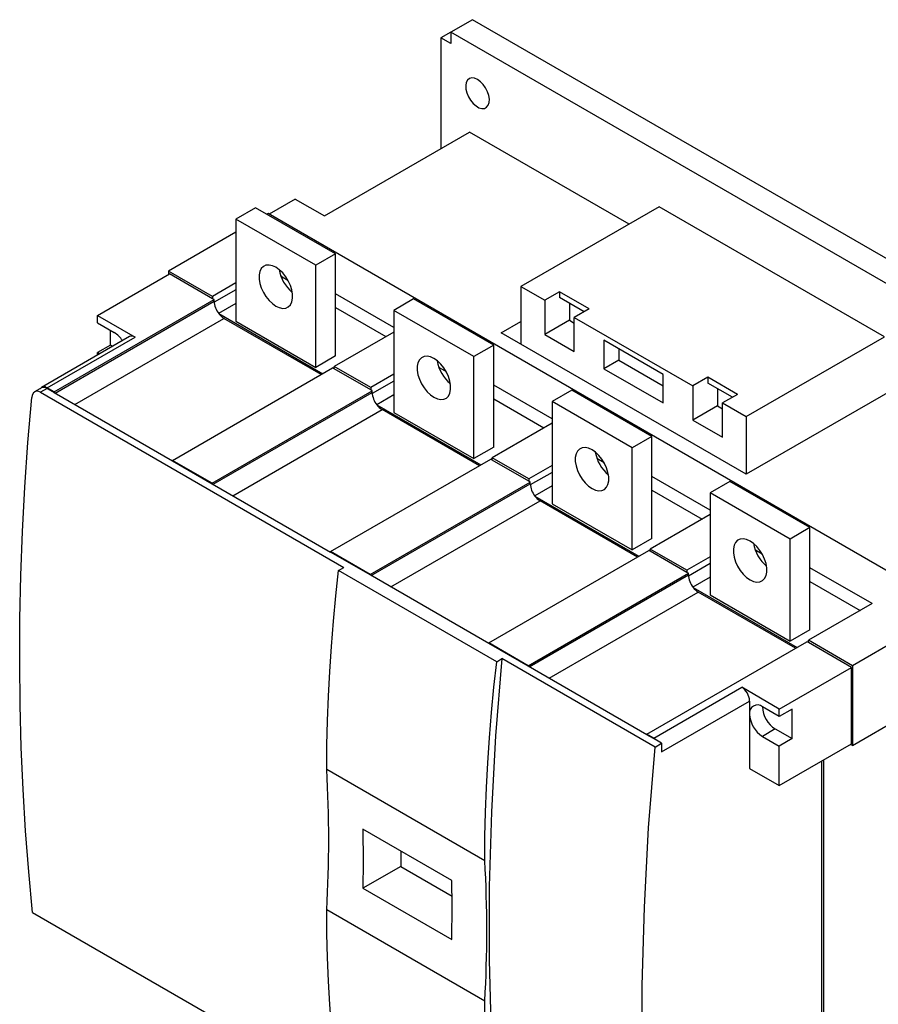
# Model space of a CAD drawing. Header units: millimetres. Extents: x 0 to 1784, y 0 to 1262.
# Tile 5 of 8: x 1305 to 1612, y 205 to 557. Entities that reach past the tile are written whole.
import ezdxf

# ---------------------------------------------------------------- set-up
doc = ezdxf.new("R2010")
doc.units = ezdxf.units.MM
doc.header["$LTSCALE"] = 1.5

msp = doc.modelspace()

# ---------------------------------------------------------------- linework, layer by layer
at = {"color": 7, "linetype": 'Continuous', "lineweight": 25}
for p, q in [((1466.77, 557.07), (1458.99, 552.58)), ((1703.65, 420.32), (1466.77, 557.07)), ((1458.99, 552.57), (1455.46, 550.53)), ((1455.46, 550.53), (1455.46, 510.93)), ((1458.99, 548.49), (1455.46, 550.53)), ((1458.99, 552.58), (1458.99, 548.49)), ((1695.88, 415.83), (1458.99, 552.58)), ((1413.74, 486.85), (1465.71, 516.85)), ((1522.81, 483.89), (1465.71, 516.85)), ((1389.13, 489.79), (1382.06, 485.71)), ((1417.77, 473.26), (1389.13, 489.79)), ((1403.31, 492.87), (1393.94, 487.46)), ((1403.31, 492.87), (1413.74, 486.85)), ((1533.59, 490.12), (1484.1, 461.54)), ((1614.2, 443.58), (1533.59, 490.12)), ((1393.59, 487.67), (1393.2, 487.44)), ((1638.25, 346.43), (1393.59, 487.67)), ((1410.7, 469.18), (1382.06, 485.71)), ((1382.06, 485.71), (1382.06, 449.17)), ((1382.06, 481.01), (1358.02, 467.13)), ((1417.77, 473.26), (1410.7, 469.18)), ((1417.77, 436.72), (1417.77, 473.26)), ((1410.7, 432.64), (1410.7, 469.18)), ((1332.56, 451.21), (1358.37, 466.11)), ((1373.75, 458.05), (1358.02, 467.13)), ((1358.02, 467.13), (1358.02, 465.91)), ((1373.75, 457.23), (1358.37, 466.11)), ((1382.06, 462.85), (1373.75, 458.05)), ((1398.64, 465.07), (1400.68, 463.9)), ((1438.63, 446.89), (1417.77, 458.93)), ((1484.1, 461.54), (1484.1, 440.93)), ((1484.1, 461.54), (1492.58, 456.64)), ((1497.89, 459.71), (1492.58, 456.64)), ((1508.49, 453.58), (1497.89, 459.71)), ((1497.89, 459.71), (1497.89, 457.66)), ((1317.01, 423.86), (1374.28, 456.93)), ((1373.75, 458.05), (1373.75, 457.23)), ((1374.28, 456.93), (1373.75, 457.23)), ((1374.28, 456.32), (1374.28, 456.93)), ((1445.7, 457.14), (1438.63, 453.05)), ((1474.34, 440.6), (1445.7, 457.14)), ((1492.58, 456.64), (1492.58, 444.4)), ((1506.72, 452.56), (1497.89, 457.66)), ((1501.42, 455.62), (1501.42, 449.5)), ((1332.56, 451.21), (1346, 443.46)), ((1332.56, 448.56), (1332.56, 451.21)), ((1375.96, 451.88), (1413.17, 430.39)), ((1417.77, 454.03), (1435.77, 443.64)), ((1467.27, 436.52), (1438.63, 453.05)), ((1438.63, 453.05), (1438.63, 416.51)), ((1508.49, 453.58), (1503.19, 450.52)), ((1332.56, 448.56), (1338.57, 445.09)), ((1412.64, 430.09), (1377.82, 450.19)), ((1382.06, 449.17), (1410.7, 432.64)), ((1477.03, 445.01), (1484.1, 449.09)), ((1501.42, 449.5), (1492.58, 444.4)), ((1501.42, 449.5), (1503.19, 448.48)), ((1503.19, 438.27), (1503.19, 450.52)), ((1503.19, 450.52), (1545.62, 426.03)), ((1337.16, 440.6), (1337.16, 445.91)), ((1438.63, 445.29), (1417.24, 432.95)), ((1564.71, 394.39), (1477.03, 445.01)), ((1492.58, 444.4), (1503.19, 438.27)), ((1344, 443.65), (1312.53, 425.49)), ((1314.53, 425.29), (1346, 443.46)), ((1337.16, 440.6), (1332.56, 437.94)), ((1337.93, 440.15), (1337.16, 440.6)), ((1474.34, 440.6), (1467.27, 436.52)), ((1474.34, 404.06), (1474.34, 440.6)), ((1535.01, 430.11), (1513.8, 442.36)), ((1513.8, 442.36), (1513.8, 432.15)), ((1564.71, 415.01), (1614.2, 443.58)), ((1332.56, 437.05), (1332.56, 437.94)), ((1333.34, 437.5), (1332.56, 437.94)), ((1519.1, 439.3), (1519.1, 435.21)), ((1417.77, 436.72), (1410.7, 432.64)), ((1467.27, 399.98), (1467.27, 436.52)), ((1519.1, 435.21), (1513.8, 432.15)), ((1519.1, 435.21), (1535.01, 426.03)), ((1359.43, 399.37), (1416.71, 432.44)), ((1417.24, 432.13), (1416.71, 432.44)), ((1430.32, 425.39), (1417.24, 432.95)), ((1417.24, 432.13), (1417.24, 432.95)), ((1430.32, 424.58), (1417.24, 432.13)), ((1438.63, 430.19), (1430.32, 425.39)), ((1455.21, 432.41), (1457.24, 431.24)), ((1513.8, 432.15), (1535.01, 419.9)), ((1535.01, 419.9), (1535.01, 430.11)), ((1550.92, 429.09), (1545.62, 426.03)), ((1561.53, 422.97), (1550.92, 429.09)), ((1550.92, 429.09), (1550.92, 427.05)), ((1559.76, 421.95), (1550.92, 427.05)), ((1312.53, 425.29), (1310.07, 423.86)), ((1314.53, 425.09), (1312.16, 423.72)), ((1312.16, 423.72), (1420.71, 361.06)), ((1317.01, 423.86), (1314.53, 425.29)), ((1314.53, 425.09), (1317.01, 423.66)), ((1317.01, 423.66), (1317.01, 423.86)), ((1317.01, 423.66), (1359.43, 399.17)), ((1373.58, 391.21), (1430.85, 424.27)), ((1430.32, 425.39), (1430.32, 424.58)), ((1430.85, 424.27), (1430.32, 424.58)), ((1430.85, 423.66), (1430.85, 424.27)), ((1495.2, 414.23), (1474.34, 426.27)), ((1502.27, 424.48), (1495.2, 420.4)), ((1530.91, 407.95), (1502.27, 424.48)), ((1545.62, 426.03), (1545.62, 413.78)), ((1554.45, 425.01), (1554.45, 418.88)), ((1561.53, 422.97), (1556.22, 419.91)), ((1617.74, 425.01), (1564.71, 394.39)), ((1474.34, 421.37), (1492.33, 410.98)), ((1523.84, 403.87), (1495.2, 420.4)), ((1495.2, 420.4), (1495.2, 383.86)), ((1556.22, 407.66), (1556.22, 419.91)), ((1556.22, 419.91), (1564.71, 415.01)), ((1432.53, 419.22), (1469.74, 397.74)), ((1469.21, 397.43), (1434.39, 417.54)), ((1438.63, 416.51), (1467.27, 399.98)), ((1554.45, 418.88), (1545.62, 413.78)), ((1554.45, 418.88), (1556.22, 417.86)), ((1495.2, 412.64), (1473.81, 400.29)), ((1545.62, 413.78), (1556.22, 407.66)), ((1564.71, 415.01), (1564.71, 394.39)), ((1530.91, 407.95), (1523.84, 403.87)), ((1530.91, 371.41), (1530.91, 407.95)), ((1474.34, 404.06), (1467.27, 399.98)), ((1523.84, 367.33), (1523.84, 403.87)), ((1373.58, 391.21), (1359.43, 399.37)), ((1359.43, 399.37), (1359.43, 399.17)), ((1359.43, 399.17), (1373.58, 391)), ((1416, 366.71), (1473.28, 399.78)), ((1473.81, 399.47), (1473.28, 399.78)), ((1486.89, 392.74), (1473.81, 400.29)), ((1473.81, 399.47), (1473.81, 400.29)), ((1486.89, 391.92), (1473.81, 399.47)), ((1511.78, 399.76), (1513.81, 398.58)), ((1495.2, 397.53), (1486.89, 392.74)), ((1373.58, 391), (1373.58, 391.21)), ((1430.14, 358.55), (1487.42, 391.62)), ((1486.89, 392.74), (1486.89, 391.92)), ((1487.42, 391.62), (1486.89, 391.92)), ((1487.42, 391), (1487.42, 391.62)), ((1551.77, 381.57), (1530.91, 393.62)), ((1558.84, 391.82), (1551.77, 387.74)), ((1587.48, 375.29), (1558.84, 391.82)), ((1373.58, 391), (1416, 366.51)), ((1530.91, 388.72), (1548.9, 378.33)), ((1551.77, 387.74), (1551.77, 351.2)), ((1580.41, 371.21), (1551.77, 387.74)), ((1489.09, 386.57), (1526.31, 365.08)), ((1525.78, 364.78), (1490.96, 384.88)), ((1495.2, 383.86), (1523.84, 367.33)), ((1551.77, 379.98), (1530.38, 367.63)), ((1587.48, 375.29), (1580.41, 371.21)), ((1587.48, 338.75), (1587.48, 375.29)), ((1530.91, 371.41), (1523.84, 367.33)), ((1580.41, 334.67), (1580.41, 371.21)), ((1430.14, 358.55), (1416, 366.71)), ((1416, 366.71), (1416, 366.51)), ((1430.14, 358.35), (1416, 366.51)), ((1472.57, 334.06), (1529.85, 367.12)), ((1530.38, 366.82), (1529.85, 367.12)), ((1543.46, 360.08), (1530.38, 367.63)), ((1530.38, 366.82), (1530.38, 367.63)), ((1543.46, 359.26), (1530.38, 366.82)), ((1568.35, 367.1), (1570.38, 365.93)), ((1551.77, 364.88), (1543.46, 360.08)), ((1418.83, 359.98), (1420.71, 361.06)), ((1475.4, 327.32), (1418.83, 359.98)), ((1543.46, 360.08), (1543.46, 359.26)), ((1609.71, 348.12), (1587.48, 360.96)), ((1430.14, 358.35), (1430.14, 358.55)), ((1472.57, 333.85), (1430.14, 358.35)), ((1486.71, 325.89), (1543.99, 358.96)), ((1543.99, 358.96), (1543.46, 359.26)), ((1543.99, 358.35), (1543.99, 358.96)), ((1587.48, 356.06), (1605.47, 345.67)), ((1545.66, 353.91), (1582.88, 332.43)), ((1582.35, 332.12), (1547.52, 352.22)), ((1551.77, 351.2), (1580.41, 334.67)), ((1609.71, 348.12), (1586.95, 334.98)), ((1638.25, 346.43), (1602.68, 325.89)), ((1587.48, 338.75), (1580.41, 334.67)), ((1586.95, 334.16), (1586.95, 334.98)), ((1602.68, 325.89), (1586.95, 334.98)), ((1472.57, 334.06), (1472.57, 333.85)), ((1486.71, 325.89), (1472.57, 334.06)), ((1486.71, 325.69), (1472.57, 333.85)), ((1529.14, 301.4), (1586.42, 334.47)), ((1586.95, 334.16), (1586.42, 334.47)), ((1602.33, 325.28), (1586.95, 334.16)), ((1475.4, 327.32), (1477.27, 328.4)), ((1532.07, 296.77), (1477.27, 328.4)), ((1486.71, 325.69), (1486.71, 325.89)), ((1529.14, 301.2), (1486.71, 325.69)), ((1576.52, 310.38), (1602.33, 325.28)), ((1602.33, 297.93), (1602.33, 325.28)), ((1602.68, 325.89), (1602.68, 297.32)), ((1531.61, 299.97), (1563.08, 318.14)), ((1576.52, 310.38), (1563.08, 318.14)), ((1602.68, 297.32), (1638.25, 317.85)), ((1534.44, 295.07), (1565.91, 313.24)), ((1565.91, 313.24), (1565.91, 308.54)), ((1576.52, 307.73), (1570.51, 311.2)), ((1581.11, 310.38), (1576.52, 307.73)), ((1576.52, 307.73), (1576.52, 310.38)), ((1581.11, 299.77), (1581.11, 310.38)), ((1565.91, 308.54), (1565.91, 289.15)), ((1575.1, 303.24), (1570.51, 300.58)), ((1575.1, 303.24), (1581.11, 299.77)), ((1531.61, 299.97), (1529.14, 301.4)), ((1529.14, 301.4), (1529.14, 301.2)), ((1532.6, 299.2), (1529.14, 301.2)), ((1570.51, 300.58), (1576.52, 297.11)), ((1581.11, 299.77), (1576.52, 297.11)), ((1532.07, 296.77), (1534.44, 298.14)), ((1534.44, 298.14), (1532.6, 299.2)), ((1534.44, 298.14), (1534.44, 295.07)), ((1576.52, 283.03), (1602.33, 297.93)), ((1576.52, 283.03), (1576.52, 297.11)), ((1602.68, 297.32), (1601.97, 297.72)), ((1565.91, 289.15), (1576.52, 283.03)), ((1591.72, 170.55), (1591.72, 291.8)), ((1592.43, 170.55), (1592.43, 292.21)), ((1471.16, 256.08), (1414.59, 288.74)), ((1459.37, 249.07), (1427.55, 267.44)), ((1441.11, 259.61), (1441.11, 254.03)), ((1441.11, 254.03), (1427.55, 246.21)), ((1441.11, 254.03), (1459.45, 243.45)), ((1427.55, 246.21), (1459.37, 227.84)), ((1309.34, 237.55), (1418.53, 174.52)), ((1471.16, 205.86), (1414.59, 238.52))]:
    msp.add_line(p, q, dxfattribs=at)
at = {"color": 1, "linetype": 'Continuous', "lineweight": 25}
for p, q in [((1398.64, 465.07), (1398.34, 464.9)), ((1382.06, 460.4), (1374.3, 455.92)), ((1317.36, 423.45), (1374.28, 456.32)), ((1382.06, 455.5), (1375.91, 451.94)), ((1324.43, 419.37), (1377.82, 450.19)), ((1455.21, 432.41), (1454.91, 432.24)), ((1438.63, 427.74), (1430.87, 423.26)), ((1373.93, 390.8), (1430.85, 423.66)), ((1438.63, 422.84), (1432.47, 419.29)), ((1381, 386.72), (1434.39, 417.54)), ((1511.78, 399.76), (1511.48, 399.58)), ((1495.2, 395.08), (1487.44, 390.6)), ((1430.5, 358.14), (1487.42, 391)), ((1495.2, 390.19), (1489.04, 386.63)), ((1437.57, 354.06), (1490.96, 384.88)), ((1568.35, 367.1), (1568.05, 366.93)), ((1551.77, 362.43), (1544.01, 357.95)), ((1487.07, 325.49), (1543.99, 358.35)), ((1551.77, 357.53), (1545.61, 353.98)), ((1494.14, 321.4), (1547.52, 352.22))]:
    msp.add_line(p, q, dxfattribs=at)
at = {"color": 7, "linetype": 'Continuous', "lineweight": 25, "flags": 128}
for points in [[(1468.54, 535.63), (1467.49, 536.09), (1466.5, 536.21), (1465.64, 535.98), (1464.96, 535.43), (1464.51, 534.58), (1464.31, 533.49), (1464.37, 532.22), (1464.7, 530.86), (1465.27, 529.5), (1466.05, 528.21), (1466.98, 527.08), (1468.01, 526.18), (1469.07, 525.57), (1470.1, 525.28), (1471.03, 525.33), (1471.81, 525.72), (1472.38, 526.43), (1472.71, 527.41), (1472.78, 528.6), (1472.58, 529.92), (1472.12, 531.29), (1471.45, 532.63), (1470.58, 533.85), (1469.6, 534.87), (1468.54, 535.63)], [(1396.38, 468.46), (1395.13, 469.03), (1393.94, 469.27), (1392.85, 469.18), (1391.91, 468.75), (1391.18, 468), (1390.66, 466.97), (1390.4, 465.7), (1390.4, 464.25), (1390.66, 462.68), (1391.18, 461.06), (1391.91, 459.46), (1392.85, 457.95), (1393.94, 456.59), (1395.13, 455.46), (1396.38, 454.58), (1397.63, 454.01), (1398.83, 453.77), (1399.91, 453.87), (1400.85, 454.3), (1401.59, 455.05), (1402.1, 456.08), (1402.36, 457.35), (1402.36, 458.8), (1402.1, 460.37), (1401.59, 461.99), (1400.85, 463.59), (1399.91, 465.1), (1398.83, 466.45), (1397.63, 467.59), (1396.38, 468.46)], [(1398.14, 465.43), (1398.23, 465.36), (1398.64, 465.07)], [(1452.95, 435.81), (1451.7, 436.38), (1450.5, 436.62), (1449.42, 436.52), (1448.48, 436.09), (1447.74, 435.34), (1447.23, 434.31), (1446.97, 433.04), (1446.97, 431.59), (1447.23, 430.02), (1447.74, 428.4), (1448.48, 426.8), (1449.42, 425.29), (1450.5, 423.94), (1451.7, 422.8), (1452.95, 421.93), (1454.2, 421.36), (1455.39, 421.11), (1456.48, 421.21), (1457.42, 421.64), (1458.15, 422.39), (1458.67, 423.42), (1458.93, 424.69), (1458.93, 426.14), (1458.67, 427.71), (1458.15, 429.33), (1457.42, 430.93), (1456.48, 432.44), (1455.39, 433.8), (1454.2, 434.93), (1452.95, 435.81)], [(1454.7, 432.78), (1454.8, 432.7), (1455.21, 432.41)], [(1312.16, 423.72), (1311.21, 424.07), (1310.34, 423.99), (1309.63, 423.49), (1309.16, 422.64), (1309.02, 421.9)], [(1309.34, 237.55), (1307.95, 252.08), (1306.81, 266.77), (1305.92, 281.63), (1305.27, 296.65), (1304.88, 311.82), (1304.73, 327.15), (1304.82, 342.61), (1305.17, 358.22), (1305.76, 373.95), (1306.6, 389.82), (1307.69, 405.8), (1309.02, 421.9)], [(1509.52, 403.15), (1508.27, 403.72), (1507.07, 403.96), (1505.98, 403.86), (1505.05, 403.43), (1504.31, 402.69), (1503.8, 401.65), (1503.54, 400.39), (1503.54, 398.94), (1503.8, 397.37), (1504.31, 395.74), (1505.05, 394.14), (1505.98, 392.63), (1507.07, 391.28), (1508.27, 390.14), (1509.52, 389.27), (1510.77, 388.7), (1511.96, 388.46), (1513.05, 388.56), (1513.98, 388.99), (1514.72, 389.73), (1515.23, 390.77), (1515.5, 392.03), (1515.5, 393.48), (1515.23, 395.05), (1514.72, 396.68), (1513.98, 398.28), (1513.05, 399.79), (1511.96, 401.14), (1510.77, 402.28), (1509.52, 403.15)], [(1511.27, 400.12), (1511.37, 400.04), (1511.78, 399.76)], [(1566.09, 370.49), (1564.84, 371.06), (1563.64, 371.31), (1562.55, 371.21), (1561.62, 370.78), (1560.88, 370.03), (1560.37, 369), (1560.11, 367.73), (1560.11, 366.28), (1560.37, 364.71), (1560.88, 363.09), (1561.62, 361.49), (1562.55, 359.98), (1563.64, 358.62), (1564.84, 357.49), (1566.09, 356.61), (1567.34, 356.04), (1568.53, 355.8), (1569.62, 355.9), (1570.55, 356.33), (1571.29, 357.08), (1571.8, 358.11), (1572.06, 359.38), (1572.06, 360.83), (1571.8, 362.4), (1571.29, 364.02), (1570.55, 365.62), (1569.62, 367.13), (1568.53, 368.48), (1567.34, 369.62), (1566.09, 370.49)], [(1567.84, 367.47), (1567.94, 367.39), (1568.35, 367.1)], [(1414.59, 288.74), (1414.66, 297.4), (1414.85, 306.14), (1415.19, 314.95), (1415.65, 323.83), (1416.25, 332.78), (1416.98, 341.79), (1417.84, 350.85), (1418.83, 359.98)], [(1477.27, 328.4), (1475.04, 300.81), (1473.54, 273.64), (1472.76, 246.89), (1472.71, 220.56), (1473.44, 193.44), (1474.96, 166.79), (1477.27, 140.6)], [(1471.16, 256.08), (1471.22, 264.75), (1471.42, 273.49), (1471.75, 282.3), (1472.22, 291.18), (1472.82, 300.12), (1473.55, 309.13), (1474.41, 318.2), (1475.4, 327.32)], [(1532.07, 108.96), (1529.85, 133.95), (1528.34, 159.37), (1527.56, 185.2), (1527.51, 211.47), (1528.24, 239.43), (1529.76, 267.87), (1532.07, 296.77)], [(1427.55, 267.44), (1427.67, 255.62), (1427.55, 246.21)], [(1459.37, 227.84), (1459.49, 239.8), (1459.37, 249.07)], [(1418.83, 172.17), (1417.84, 180.15), (1416.98, 188.23), (1416.25, 196.39), (1415.65, 204.65), (1415.19, 212.99), (1414.85, 221.42), (1414.66, 229.93), (1414.59, 238.52)], [(1475.4, 139.52), (1474.41, 147.5), (1473.55, 155.57), (1472.82, 163.74), (1472.22, 171.99), (1471.75, 180.34), (1471.42, 188.76), (1471.22, 197.27), (1471.16, 205.86)]]:
    msp.add_lwpolyline(points, dxfattribs=at)
at = {"color": 7, "linetype": 'Continuous', "lineweight": 25}
for centre, radius, start, end in [((1410.94, 469.93), 13.58, 189.6639, 230.3307), ((1381.91, 456.66), 7.63, 182.5739, 218.7537), ((1381.24, 455.84), 6.6, 216.8484, 238.792), ((1333.73, 437.29), 9.18, 32.3902, 58.1849), ((1344.83, 441.82), 2.01, 54.3824, 114.3071), ((1467.51, 437.27), 13.58, 189.6639, 230.3307), ((1313.42, 423.95), 1.74, 50.4529, 142.9895), ((1313.36, 423.45), 2.01, 54.3824, 114.3071), ((1438.48, 424), 7.63, 182.5739, 218.7537), ((1437.81, 423.18), 6.6, 216.8484, 238.792), ((1524.08, 404.62), 13.58, 189.6639, 230.3307), ((1495.05, 391.35), 7.63, 182.5739, 218.7537), ((1494.38, 390.53), 6.6, 216.8484, 238.792), ((1580.65, 371.96), 13.58, 189.6639, 230.3307), ((1551.62, 358.69), 7.63, 182.5739, 218.7537), ((1550.95, 357.87), 6.6, 216.8484, 238.792), ((1559.77, 312.96), 6.15, 2.6055, 57.3945), ((1568.71, 309), 2.84, 50.7967, 189.214), ((1580.4, 311.6), 9.9, 182.3268, 237.6678), ((1575.89, 309), 9.99, 182.6055, 237.3945), ((1529.19, 295.87), 4.77, 44.3458, 59.4124), ((974.42, 263.63), 440.89, 356.7352, 3.2648), ((1030.98, 230.97), 440.89, 356.7352, 3.2648)]:
    msp.add_arc(centre, radius, start, end, dxfattribs=at)

doc.saveas('drawing.dxf')
